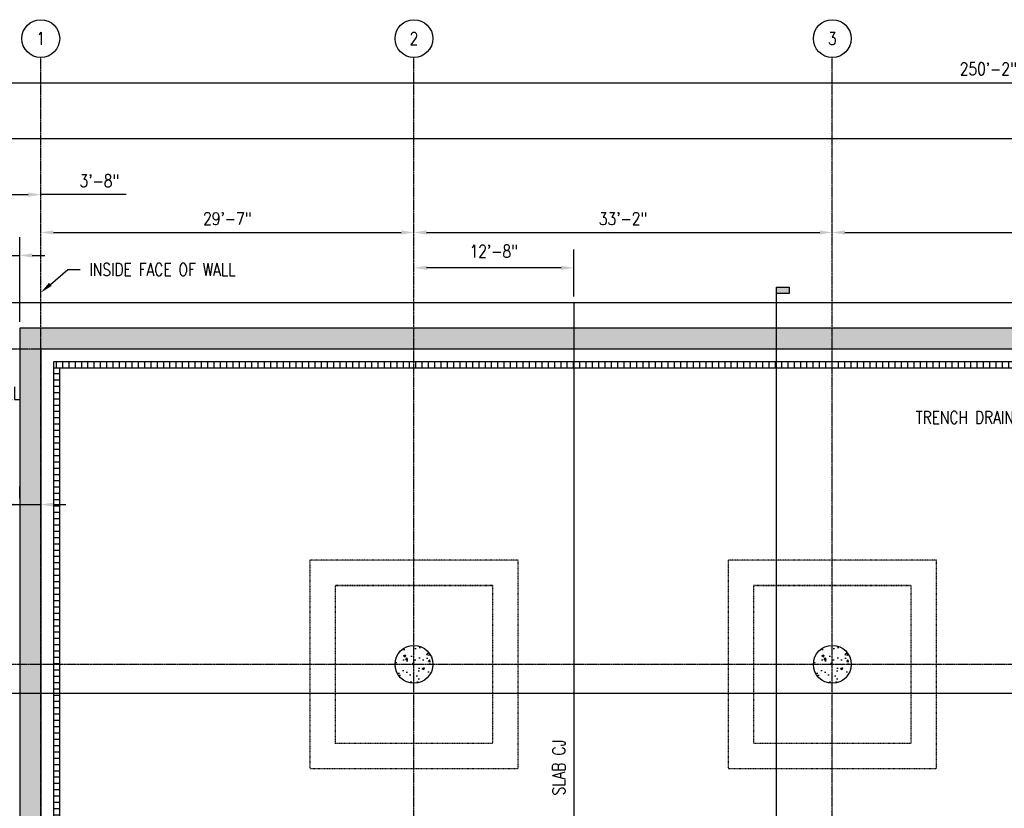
# Model space of a CAD drawing. Header units: inches. Extents: x -300 to 19841, y 463 to 1807.
# Tile 66 of 71: x 229 to 1166, y 1056 to 1807. Entities that reach past the tile are written whole.
import ezdxf
from ezdxf import colors
from ezdxf.entities.mleader import LeaderData, LeaderLine
from ezdxf.enums import TextEntityAlignment as Align
from ezdxf.math import Vec2, Vec3

# ---------------------------------------------------------------- set-up
doc = ezdxf.new("R2010")
doc.units = ezdxf.units.IN
doc.header["$MEASUREMENT"] = 0
doc.linetypes.add('CENTER2', pattern=[1.125, 0.75, -0.125, 0.125, -0.125])
doc.linetypes.add('Dash', pattern=[0.25, 0.125, -0.125])
for name, color, linetype in [('A-FLOR', 173, 'Continuous'), ('A-FLOR-HDLN', 3, 'Dash'), ('A-WALL', 4, 'Continuous'), ('A-WALL-PATT', 8, 'Continuous'), ('S-ANNO-DIMS', 1, 'Continuous'), ('S-ANNO-NOTE', 2, 'Continuous'), ('S-ANNO-SYMB', 2, 'Continuous'), ('S-ANNO-TEXT', 2, 'Continuous'), ('S-COLS', 53, 'Continuous'), ('S-GRID', 1, 'CENTER2'), ('S-GRID-IDEN', 1, 'Continuous'), ('S-JNTS-CTLJ', 132, 'Continuous')]:
    doc.layers.add(name, color=color, linetype=linetype)
doc.styles.add('Annotative', font='romans.shx', dxfattribs={"width": 0.8, "height": 0.125})
doc.styles.add('Arial', font='romans.shx', dxfattribs={"width": 0.8})
doc.styles.add('ROMANS', font='romans.shx', dxfattribs={"width": 0.8})
doc.dimstyles.new('Annotative', dxfattribs={"dimscale": 0, "dimtxt": 0.125, "dimasz": 0.125, "dimexe": 0.18, "dimexo": 0.0625, "dimgap": 0.09, "dimtad": 1, "dimdec": 3, "dimzin": 3, "dimdsep": 46, "dimlunit": 4, "dimtxsty": 'Annotative', "dimcen": 0.09, "dimclrt": 2, "dimazin": 2, "dimtfac": 1, "dimtdec": 3, "dimtmove": 1, "dimatfit": 3, "dimfxl": 1, "dimtfill": 1, "dimfrac": 2, "dimtolj": 1, "dimtzin": 0, "dimarcsym": 0})

# ---------------------------------------------------------------- blocks, each defined once
blk = doc.blocks.new('Grid - Circle 3_8_-570341-00_SP_Foundation Plan-TO FDN_DOC')
at = {"layer": 'S-GRID-IDEN'}
blk.add_circle((0, 0), 0.1875, dxfattribs=at)
blk = doc.blocks.new('*D12')
at = {"layer": 'Defpoints', "color": 0, "transparency": 16777216}
for p in [(249.08, 1770.7), (249.08, 1640.2), (205.05, 1537.21)]:
    blk.add_point(p, dxfattribs=at)
at = {"layer": 'S-ANNO-DIMS', "color": 0, "lineweight": -2, "transparency": 16777216}
for p, q in [((217.05, 1640.2), (237.08, 1640.2)), ((330.32, 1640.2), (249.08, 1640.2))]:
    blk.add_line(p, q, dxfattribs=at)
at = {"layer": 'S-ANNO-DIMS', "color": 0, "transparency": 16777216}
for points in [[(217.05, 1642.2), (217.05, 1638.2), (205.05, 1640.2)], [(237.08, 1642.2), (237.08, 1638.2), (249.08, 1640.2)]]:
    blk.add_solid(points, dxfattribs=at)
at = {"layer": 'S-ANNO-DIMS', "color": 2, "lineweight": -3, "transparency": 16777216, "insert": (304.89, 1653.35), "char_height": 12, "width": 49.3115, "attachment_point": 5, "style": 'Annotative', "bg_fill": 3, "box_fill_scale": 1.25, "bg_fill_color": 256, "bg_fill_true_color": 13158600, "bg_fill_transparency": 0}
blk.add_mtext('\\A1;3\'-8"', dxfattribs=at)
blk = doc.blocks.new('*D11')
at = {"layer": 'Defpoints', "color": 0, "transparency": 16777216}
for p in [(249.08, 1770.7), (604.08, 1604.2), (604.08, 1513.21)]:
    blk.add_point(p, dxfattribs=at)
at = {"layer": 'S-ANNO-DIMS', "color": 0, "lineweight": -2, "transparency": 16777216}
blk.add_line((261.08, 1604.2), (592.08, 1604.2), dxfattribs=at)
at = {"layer": 'S-ANNO-DIMS', "color": 0, "transparency": 16777216}
for points in [[(261.08, 1606.2), (261.08, 1602.2), (249.08, 1604.2)], [(592.08, 1606.2), (592.08, 1602.2), (604.08, 1604.2)]]:
    blk.add_solid(points, dxfattribs=at)
at = {"layer": 'S-ANNO-DIMS', "color": 2, "lineweight": -3, "transparency": 16777216, "insert": (426.58, 1617.35), "char_height": 12, "width": 60.1647, "attachment_point": 5, "style": 'Annotative', "bg_fill": 3, "box_fill_scale": 1.25, "bg_fill_color": 256, "bg_fill_true_color": 13158600, "bg_fill_transparency": 0}
blk.add_mtext('\\A1;29\'-7"', dxfattribs=at)
blk = doc.blocks.new('*D10')
at = {"layer": 'Defpoints', "color": 0, "transparency": 16777216}
for p in [(1002.08, 1604.2), (604.08, 1513.21), (1002.08, 1513.21)]:
    blk.add_point(p, dxfattribs=at)
at = {"layer": 'S-ANNO-DIMS', "color": 0, "lineweight": -2, "transparency": 16777216}
blk.add_line((616.08, 1604.2), (990.08, 1604.2), dxfattribs=at)
at = {"layer": 'S-ANNO-DIMS', "color": 0, "transparency": 16777216}
for points in [[(616.08, 1606.2), (616.08, 1602.2), (604.08, 1604.2)], [(990.08, 1606.2), (990.08, 1602.2), (1002.08, 1604.2)]]:
    blk.add_solid(points, dxfattribs=at)
at = {"layer": 'S-ANNO-DIMS', "color": 2, "lineweight": -3, "transparency": 16777216, "insert": (803.08, 1617.35), "char_height": 12, "width": 60.1647, "attachment_point": 5, "style": 'Annotative', "bg_fill": 3, "box_fill_scale": 1.25, "bg_fill_color": 256, "bg_fill_true_color": 13158600, "bg_fill_transparency": 0}
blk.add_mtext('\\A1;33\'-2"', dxfattribs=at)
blk = doc.blocks.new('*D9')
at = {"layer": 'Defpoints', "color": 0, "transparency": 16777216}
for p in [(1400.08, 1604.2), (1002.08, 1513.21), (1400.08, 1513.21)]:
    blk.add_point(p, dxfattribs=at)
at = {"layer": 'S-ANNO-DIMS', "color": 0, "lineweight": -2, "transparency": 16777216}
blk.add_line((1014.08, 1604.2), (1388.08, 1604.2), dxfattribs=at)
at = {"layer": 'S-ANNO-DIMS', "color": 0, "transparency": 16777216}
for points in [[(1014.08, 1606.2), (1014.08, 1602.2), (1002.08, 1604.2)], [(1388.08, 1606.2), (1388.08, 1602.2), (1400.08, 1604.2)]]:
    blk.add_solid(points, dxfattribs=at)
at = {"layer": 'S-ANNO-DIMS', "color": 2, "lineweight": -3, "transparency": 16777216, "insert": (1201.08, 1617.35), "char_height": 12, "width": 60.1647, "attachment_point": 5, "style": 'Annotative', "bg_fill": 3, "box_fill_scale": 1.25, "bg_fill_color": 256, "bg_fill_true_color": 13158600, "bg_fill_transparency": 0}
blk.add_mtext('\\A1;33\'-2"', dxfattribs=at)
blk = doc.blocks.new('*D6')
at = {"layer": 'Defpoints', "color": 0, "transparency": 16777216}
for p in [(2197.08, 1693.48), (205.05, 1537.21), (2197.08, 1537.21)]:
    blk.add_point(p, dxfattribs=at)
at = {"layer": 'S-ANNO-DIMS', "color": 0, "lineweight": -2, "transparency": 16777216}
for p, q in [((205.05, 1543.21), (205.05, 1710.76)), ((2197.08, 1543.21), (2197.08, 1710.76)), ((217.05, 1693.48), (2185.08, 1693.48))]:
    blk.add_line(p, q, dxfattribs=at)
at = {"layer": 'S-ANNO-DIMS', "color": 0, "transparency": 16777216}
for points in [[(217.05, 1695.48), (217.05, 1691.48), (205.05, 1693.48)], [(2185.08, 1695.48), (2185.08, 1691.48), (2197.08, 1693.48)]]:
    blk.add_solid(points, dxfattribs=at)
at = {"layer": 'S-ANNO-DIMS', "color": 2, "lineweight": -3, "transparency": 16777216, "insert": (1201.06, 1706.63), "char_height": 12, "width": 71.0179, "attachment_point": 5, "style": 'Annotative', "bg_fill": 3, "box_fill_scale": 1.25, "bg_fill_color": 256, "bg_fill_true_color": 13158600, "bg_fill_transparency": 0}
blk.add_mtext('\\A1;166\'-0"', dxfattribs=at)
blk = doc.blocks.new('A$C53388742')
at = {"layer": 'A-WALL-PATT', "lineweight": -3}
h = blk.add_hatch(dxfattribs=at)
h.set_pattern_fill('FP_1', color=256, style=0, pattern_type=2)
h.set_pattern_definition([(90, (0, 0), (-6, 4e-16), [])])
h.paths.add_polyline_path([(261.08, 1475.16), (1201.08, 1475.16), (1201.08, 1481.16), (261.08, 1481.16)])
h = blk.add_hatch(dxfattribs=at)
h.set_pattern_fill('FP_2', color=256, style=0, pattern_type=2)
h.set_pattern_definition([(0, (0, 0), (0, 6), [])])
h.paths.add_polyline_path([(267.08, 905.21), (267.08, 1475.16), (261.08, 1475.16), (261.08, 905.21)])
for p, q in [((2141.08, 1481.16), (261.08, 1481.16)), ((261.08, 1480.9), (261.08, 904.95)), ((2141.08, 1475.16), (261.08, 1475.16)), ((267.08, 905.21), (267.08, 1475.16))]:
    blk.add_line(p, q, dxfattribs=at)
blk = doc.blocks.new('*D28')
at = {"layer": 'Defpoints', "color": 0, "transparency": 16777216}
for p in [(2499.94, 1746.76), (-299.92, 838.21), (2499.94, 838.21)]:
    blk.add_point(p, dxfattribs=at)
at = {"layer": 'S-ANNO-DIMS', "color": 0, "lineweight": -2, "transparency": 16777216}
for p, q in [((-299.92, 844.21), (-299.92, 1764.04)), ((2499.94, 844.21), (2499.94, 1764.04)), ((1192.08, 1746.76), (1198.08, 1755.76)), ((1198.08, 1755.76), (1204.08, 1737.76)), ((-287.92, 1746.76), (1192.08, 1746.76)), ((1204.08, 1737.76), (1210.08, 1746.76)), ((1210.08, 1746.76), (2487.94, 1746.76))]:
    blk.add_line(p, q, dxfattribs=at)
at = {"layer": 'S-ANNO-DIMS', "color": 0, "transparency": 16777216}
for points in [[(-287.92, 1748.76), (-287.92, 1744.76), (-299.92, 1746.76)], [(2487.94, 1748.76), (2487.94, 1744.76), (2499.94, 1746.76)]]:
    blk.add_solid(points, dxfattribs=at)
at = {"layer": 'S-ANNO-DIMS', "color": 2, "lineweight": -3, "transparency": 16777216, "insert": (1150.5, 1759.91), "char_height": 12, "width": 71.0179, "attachment_point": 5, "style": 'Annotative', "bg_fill": 3, "box_fill_scale": 1.25, "bg_fill_color": 256, "bg_fill_true_color": 13158600, "bg_fill_transparency": 0}
blk.add_mtext('\\A1;250\'-2"', dxfattribs=at)
blk = doc.blocks.new('*D31')
at = {"layer": 'Defpoints', "color": 0, "transparency": 16777216}
for p in [(229.05, 1582.34), (205.05, 1537.21), (229.05, 1513.21)]:
    blk.add_point(p, dxfattribs=at)
at = {"layer": 'S-ANNO-DIMS', "color": 0, "lineweight": -2, "transparency": 16777216}
for p, q in [((229.05, 1519.21), (229.05, 1599.62)), ((114.13, 1582.34), (205.05, 1582.34)), ((193.05, 1582.34), (181.05, 1582.34)), ((205.05, 1582.34), (229.05, 1582.34)), ((205.05, 1582.34), (229.05, 1582.34)), ((241.05, 1582.34), (253.05, 1582.34))]:
    blk.add_line(p, q, dxfattribs=at)
at = {"layer": 'S-ANNO-DIMS', "color": 0, "transparency": 16777216}
for points in [[(193.05, 1584.34), (193.05, 1580.34), (205.05, 1582.34)], [(241.05, 1584.34), (241.05, 1580.34), (229.05, 1582.34)]]:
    blk.add_solid(points, dxfattribs=at)
at = {"layer": 'S-ANNO-DIMS', "color": 2, "lineweight": -3, "transparency": 16777216, "insert": (142.2, 1598.13), "char_height": 12, "attachment_point": 5, "style": 'Annotative', "bg_fill": 3, "box_fill_scale": 1.25, "bg_fill_color": 256, "bg_fill_true_color": 13158600, "bg_fill_transparency": 0}
blk.add_mtext('\\A1;2\'-0"', dxfattribs=at)
blk = doc.blocks.new('*D36')
at = {"layer": 'Defpoints', "color": 0, "transparency": 16777216}
for p in [(229.05, 1345.21), (249.05, 1345.21), (249.05, 1345.21)]:
    blk.add_point(p, dxfattribs=at)
at = {"layer": 'S-ANNO-DIMS', "color": 0, "lineweight": -2, "transparency": 16777216}
for p, q in [((229.05, 1351.21), (229.05, 1362.49)), ((249.05, 1351.21), (249.05, 1362.49)), ((150.09, 1345.21), (229.05, 1345.21)), ((217.05, 1345.21), (205.05, 1345.21)), ((229.05, 1345.21), (249.05, 1345.21)), ((229.05, 1345.21), (249.05, 1345.21)), ((261.05, 1345.21), (273.05, 1345.21))]:
    blk.add_line(p, q, dxfattribs=at)
at = {"layer": 'S-ANNO-DIMS', "color": 0, "transparency": 16777216}
for points in [[(217.05, 1347.21), (217.05, 1343.21), (229.05, 1345.21)], [(261.05, 1347.21), (261.05, 1343.21), (249.05, 1345.21)]]:
    blk.add_solid(points, dxfattribs=at)
at = {"layer": 'S-ANNO-DIMS', "color": 2, "transparency": 16777216, "insert": (177.47, 1360.99), "char_height": 12, "attachment_point": 5, "style": 'Annotative', "bg_fill": 3, "box_fill_scale": 1.25, "bg_fill_color": 256, "bg_fill_true_color": 13158600, "bg_fill_transparency": 0}
blk.add_mtext('\\A1;1\'-8"', dxfattribs=at)
blk = doc.blocks.new('*U43')
at = {"linetype": 'Continuous', "lineweight": -3}
blk.add_line((-0.3125, 0), (-14.3091, 0), dxfattribs=at)
at = {"linetype": 'Continuous', "lineweight": -3, "style": 'Arial'}
blk.add_attdef('X#', text='', height=0.0938, dxfattribs=at).set_placement((0, 0.0469), align=Align.BOTTOM_CENTER)
blk.add_attdef('X-###', text='', height=0.0938, dxfattribs=at).set_placement((0, -0.0469), align=Align.TOP_CENTER)
blk = doc.blocks.new('*U44')
at = {"lineweight": -3}
blk.add_hatch(color=256, dxfattribs=at).paths.add_polyline_path([(0, 9.2552), (0, 9.3177), (0.125, 9.3177), (0.125, 9.2552)])
h = blk.add_hatch(color=256, dxfattribs=at)
edge = h.paths.add_edge_path()
edge.add_line((0, -0.3125), (0, -0.4947))
edge.add_line((0, -0.4947), (0.4947, 0))
edge.add_line((0.4947, 0), (0, 0.4947))
edge.add_line((0, 0.4947), (0, 0.3125))
edge.add_arc((0, 0), 0.3125, -90, 90, ccw=False)
at = {"linetype": 'Continuous', "lineweight": -3}
blk.add_line((0, 0.3125), (0, 9.3177), dxfattribs=at)
at = {"lineweight": -3}
for p, q in [((0, 0.4947), (0.4947, 0)), ((-0.3125, 0), (0.3125, 0)), ((0.4947, 0), (0, -0.4947))]:
    blk.add_line(p, q, dxfattribs=at)
at = {"lineweight": -3, "flags": 128}
blk.add_lwpolyline([(0, 9.2552), (0, 9.3177), (0.125, 9.3177), (0.125, 9.2552), (0, 9.2552)], close=True, dxfattribs=at)
blk.add_lwpolyline([(0, -0.3125), (0, -0.4947), (0.4947, 0), (0, 0.4947), (0, 0.3125, -1), (0, -0.3125)], format="xyb", close=True, dxfattribs=at)
blk.add_lwpolyline([(0.0156, -0.3125), (0.0156, -0.3125)], dxfattribs=at)
blk.add_lwpolyline([(0.0156, -0.3125), (0.0156, -0.3125)], dxfattribs=at)
at = {"lineweight": -3}
blk.add_circle((0, 0), 0.3125, dxfattribs=at)
at = {"linetype": 'Continuous', "lineweight": -3, "style": 'Arial'}
blk.add_attdef('X#', text='', height=0.0938, dxfattribs=at).set_placement((0, 0.0469), align=Align.BOTTOM_CENTER)
blk.add_attdef('X-###', text='', height=0.0938, dxfattribs=at).set_placement((0, -0.0469), align=Align.TOP_CENTER)
blk = doc.blocks.new('*D65')
at = {"layer": 'Defpoints', "color": 0, "transparency": 16777216}
for p in [(604.08, 1570.56), (604.08, 1537.21), (756.08, 1537.21)]:
    blk.add_point(p, dxfattribs=at)
at = {"layer": 'S-ANNO-DIMS', "color": 0, "lineweight": -2, "transparency": 16777216}
for p, q in [((756.08, 1543.21), (756.08, 1587.84)), ((744.08, 1570.56), (616.08, 1570.56))]:
    blk.add_line(p, q, dxfattribs=at)
at = {"layer": 'S-ANNO-DIMS', "color": 0, "transparency": 16777216}
for points in [[(616.08, 1572.56), (616.08, 1568.56), (604.08, 1570.56)], [(744.08, 1572.56), (744.08, 1568.56), (756.08, 1570.56)]]:
    blk.add_solid(points, dxfattribs=at)
at = {"layer": 'S-ANNO-DIMS', "color": 2, "transparency": 16777216, "insert": (680.08, 1586.34), "char_height": 12, "attachment_point": 5, "style": 'Annotative', "bg_fill": 3, "box_fill_scale": 1.25, "bg_fill_color": 256, "bg_fill_true_color": 13158600, "bg_fill_transparency": 0}
blk.add_mtext('\\A1;12\'-8"', dxfattribs=at)

msp = doc.modelspace()

# ---------------------------------------------------------------- hatches: boundary and pattern name
at = {"layer": 'A-WALL-PATT', "lineweight": -3}
h = msp.add_hatch(dxfattribs=at)
h.set_pattern_fill('AR-CONC', color=8, scale=4, style=0)
h.set_pattern_definition([(50, (0, 0), (28.6904, -2.51009), [3, -33]), (355, (0, 0), (-5.55005, 30.0877), [2.4, -26.4]), (100.4514, (2.39, -0.21), (23.14035, 27.5776), [2.5496, -28.0457]), (46.1842, (0, 8), (42.68965, -6.62077), [4.5, -49.5]), (96.6356, (3.557, 7.45), (37.3865, 38.96474), [3.8244, -42.06855]), (351.1842, (0, 8), (37.3865, 38.96474), [3.6, -39.6]), (21, (4, 6), (23.87628, -16.10476), [3, -33]), (326, (4, 6), (9.7326, 29.006), [2.4, -26.4]), (71.4514, (5.99, 4.658), (33.6089, 12.90125), [2.5496, -28.0457]), (37.5, (0, 0), (0.486394, 13.315754), [0, -26.08, 0, -26.8, 0, -26.5]), (7.5, (0, 0), (10.52278, 15.77647), [0, -15.28, 0, -25.48, 0, -10.1]), (327.5, (-8.92, 0), (21.352897, -0.902195), [0, -10, 0, -31.2, 0, -41.4]), (317.5, (-12.92, 0), (23.32745, 4.0042), [0, -13, 0, -20.72, 0, -29.4])])
h.paths.add_polyline_path([(2173.0774, 1513.2059), (229.0461, 1513.2059), (229.0461, 893.2059), (249.0774, 893.2059), (249.0774, 923.2059), (249.0774, 1493.2059), (2153.0774, 1493.2059), (2153.0774, 893.2059), (2173.0774, 893.2059)])
at = {"layer": 'A-WALL-PATT'}
h = msp.add_hatch(dxfattribs=at)
h.set_pattern_fill('AR-CONC', color=8, scale=3)
h.set_pattern_definition([(50, (-1194, 2e-12), (21.5178, -1.88256), [2.25, -24.75]), (355, (-1194, 2e-12), (-4.16254, 22.56576), [1.8, -19.8]), (100.4514, (-1192.207, -0.157), (17.35527, 20.6832), [1.9122, -21.03426]), (46.1842, (-1194, 6), (32.01724, -4.96558), [3.375, -37.125]), (96.6356, (-1191.332, 5.586), (28.03986, 29.22356), [2.8683, -31.5514]), (351.1842, (-1194, 6), (28.03986, 29.22356), [2.7, -29.7]), (21, (-1191, 4.5), (17.90721, -12.07857), [2.25, -24.75]), (326, (-1191, 4.5), (7.29946, 21.7545), [1.8, -19.8]), (71.4514, (-1189.508, 3.493), (25.20667, 9.67593), [1.9122, -21.03426]), (37.5, (-1194, 2e-12), (0.364796, 9.986816), [0, -19.56, 0, -20.1, 0, -19.875]), (7.5, (-1194, 2e-12), (7.892086, 11.83235), [0, -11.46, 0, -19.11, 0, -7.575]), (327.5, (-1200.69, 2e-12), (16.014673, -0.676646), [0, -7.5, 0, -23.4, 0, -31.05]), (317.5, (-1203.69, 2e-12), (17.495585, 3.00315), [0, -9.75, 0, -15.54, 0, -22.05])])
edge = h.paths.add_edge_path()
edge.add_arc((604.0774, 1193.2059), 18, 0, 360)
h = msp.add_hatch(dxfattribs=at)
h.set_pattern_fill('AR-CONC', color=8, scale=3)
h.set_pattern_definition([(50, (-796, 1e-12), (21.5178, -1.88256), [2.25, -24.75]), (355, (-796, 1e-12), (-4.16254, 22.56576), [1.8, -19.8]), (100.4514, (-794.207, -0.157), (17.35527, 20.6832), [1.9122, -21.03426]), (46.1842, (-796, 6), (32.01724, -4.96558), [3.375, -37.125]), (96.6356, (-793.332, 5.586), (28.03986, 29.22356), [2.8683, -31.5514]), (351.1842, (-796, 6), (28.03986, 29.22356), [2.7, -29.7]), (21, (-793, 4.5), (17.90721, -12.07857), [2.25, -24.75]), (326, (-793, 4.5), (7.29946, 21.7545), [1.8, -19.8]), (71.4514, (-791.508, 3.493), (25.20667, 9.67593), [1.9122, -21.03426]), (37.5, (-796, 1e-12), (0.364796, 9.986816), [0, -19.56, 0, -20.1, 0, -19.875]), (7.5, (-796, 1e-12), (7.892086, 11.83235), [0, -11.46, 0, -19.11, 0, -7.575]), (327.5, (-802.69, 1e-12), (16.014673, -0.676646), [0, -7.5, 0, -23.4, 0, -31.05]), (317.5, (-805.69, 1e-12), (17.495585, 3.00315), [0, -9.75, 0, -15.54, 0, -22.05])])
edge = h.paths.add_edge_path()
edge.add_arc((1002.0774, 1193.2059), 18, 0, 360)

# ---------------------------------------------------------------- linework, layer by layer
at = {"layer": 'A-FLOR', "lineweight": -3}
msp.add_line((2197.0774, 1537.2059), (205.0461, 1537.2059), dxfattribs=at)
at = {"layer": 'A-FLOR-HDLN', "lineweight": -3}
for p, q in [((528.9574, 1118.2059), (529.0774, 1118.2059)), ((679.0774, 1118.2059), (679.1974, 1118.2059)), ((926.9574, 1118.2059), (927.0774, 1118.2059)), ((1077.0774, 1118.2059), (1077.1974, 1118.2059))]:
    msp.add_line(p, q, dxfattribs=at)
for points in [[(529.1974, 1268.2059), (531.9706, 1268.2209), (537.5171, 1268.2456), (548.6102, 1268.2779), (559.7037, 1268.264), (570.7971, 1268.2663), (581.8906, 1268.2657), (595.7573, 1268.266), (612.3975, 1268.266), (626.2643, 1268.2657), (637.3577, 1268.2663), (648.4511, 1268.264), (659.5447, 1268.2779), (670.6377, 1268.2456), (676.1842, 1268.2209), (678.9574, 1268.2059)], [(927.1974, 1268.2059), (929.9706, 1268.2209), (935.5171, 1268.2456), (946.6102, 1268.2779), (957.7037, 1268.264), (968.7971, 1268.2663), (979.8906, 1268.2657), (993.7573, 1268.266), (1010.3975, 1268.266), (1024.2643, 1268.2657), (1035.3577, 1268.2663), (1046.4511, 1268.264), (1057.5447, 1268.2779), (1068.6377, 1268.2456), (1074.1842, 1268.2209), (1076.9574, 1268.2059)]]:
    msp.add_open_spline(points, degree=3, knots=[0, 0, 0, 0, 0.05555556, 0.11111111, 0.22222222, 0.27777778, 0.33333333, 0.44444444, 0.55555556, 0.66666667, 0.72222222, 0.77777778, 0.88888889, 0.94444444, 1, 1, 1, 1], dxfattribs=at)
at = {"layer": 'A-WALL', "lineweight": -3}
for p, q in [((2173.0774, 1513.2059), (229.0461, 1513.2059)), ((229.0461, 1513.2059), (229.0461, 893.2059))]:
    msp.add_line(p, q, dxfattribs=at)
at = {"layer": 'S-GRID', "lineweight": -3}
for p, q in [((249.0774, 820.1184), (249.0774, 1770.7036)), ((604.0774, 820.1184), (604.0774, 1770.7036)), ((1002.0774, 820.1184), (1002.0774, 1770.7036)), ((2229.5745, 1493.2059), (-261.1174, 1493.2059)), ((2251.9403, 1193.2059), (-261.1174, 1193.2059))]:
    msp.add_line(p, q, dxfattribs=at)

# ---------------------------------------------------------------- block references
at = {"lineweight": -3}
msp.add_blockref('A$C53388742', (0, 0), dxfattribs=at)
at = {"layer": 'S-GRID-IDEN', "lineweight": -3, "xscale": 95.99999999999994, "yscale": 95.99999999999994, "zscale": 95.99999999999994}
for p in [(249.0774, 1788.7036), (604.0774, 1788.7036), (1002.0774, 1788.7036)]:
    msp.add_blockref('Grid - Circle 3_8_-570341-00_SP_Foundation Plan-TO FDN_DOC', p, dxfattribs=at)

# ---------------------------------------------------------------- texts
at = {"layer": 'S-GRID-IDEN', "lineweight": -3, "char_height": 12, "width": 12.319746, "attachment_point": 5, "style": 'Annotative'}
for s, insert in [('1', (249.0774, 1788.7036)), ('2', (604.0774, 1788.7036)), ('3', (1002.0774, 1788.7036))]:
    msp.add_mtext(s, dxfattribs=dict(at, insert=insert))

# ---------------------------------------------------------------- leaders
at = {"layer": 'S-ANNO-NOTE', "lineweight": -3}
ml = msp.add_multileader_mtext('Standard', dxfattribs=at)
ml.set_content('TRENCH DRAIN, REFERENCE S-105, TYP', color=256, style='Annotative')
ml.set_leader_properties(color=1)
ml.build(insert=Vec2(0, 0))
ml.multileader.update_dxf_attribs({"text_right_attachment_type": 3, "dogleg_length": 0.125, "arrow_head_size": 12, "scale": 96})
ctx = ml.context
ctx.base_point, ctx.scale, ctx.char_height, ctx.arrow_head_size, ctx.landing_gap_size, ctx.plane_origin = Vec3(1072.7714, 1427), 96, 12, 12, 8.64, Vec3(1364.0645, 1428.5077)
ctx.right_attachment = 3
notes = []
notes.append((ctx, [(0, (1, 1, 0), (1278.0514, 1407), (-1, 0), 12, [(0, [(1278.0514, 1474.85)], 0, [])])]))
ctx.mtext.insert, ctx.mtext.width, ctx.mtext.flow_direction = Vec3(1081.4114, 1434.1429), 195.412893, 5
for ctx, leaders in notes:
    for number, flags, end, landing, length, lines in leaders:
        leader = LeaderData()
        leader.index, (leader.has_last_leader_line, leader.has_dogleg_vector, leader.attachment_direction) = number, flags
        leader.last_leader_point, leader.dogleg_vector, leader.dogleg_length = Vec3(end), Vec3(landing), length
        for number, points, colour, breaks in lines:
            line = LeaderLine()
            line.index, line.vertices, line.color, line.breaks = number, Vec3.list(points), colors.encode_raw_color(colour), breaks
            leader.lines.append(line)
        ctx.leaders.append(leader)

# ---------------------------------------------------------------- next in the draw order: dimensions: what is measured, and where the dimension line sits
at = {"layer": 'S-ANNO-DIMS', "lineweight": -3}
dim = msp.add_linear_dim(base=(249.0774, 1640.2036), p1=(205.0461, 1537.2059), p2=(249.0774, 1770.7036), dimstyle='Annotative', override={"dimgap": 0.0625, "dimpost": '\\X', "dimse1": 1, "dimse2": 1}, dxfattribs=at)
dim.commit()
dim.dimension.update_dxf_attribs({"geometry": '*D12', "text_midpoint": (304.8927, 1640.2036), "dimtype": 160})

# ---------------------------------------------------------------- next in the draw order: dimensions: what is measured, and where the dimension line sits
dim = msp.add_linear_dim(base=(604.0774, 1604.2036), p1=(249.0774, 1770.7036), p2=(604.0774, 1513.2059), dimstyle='Annotative', override={"dimgap": 0.0625, "dimpost": '\\X', "dimse1": 1, "dimse2": 1}, dxfattribs=at)
dim.commit()
dim.dimension.update_dxf_attribs({"geometry": '*D11', "text_midpoint": (426.5774, 1617.3464)})

# ---------------------------------------------------------------- next in the draw order: dimensions: what is measured, and where the dimension line sits
dim = msp.add_linear_dim(base=(1002.0774, 1604.2036), p1=(604.0774, 1513.2059), p2=(1002.0774, 1513.2059), dimstyle='Annotative', override={"dimgap": 0.0625, "dimpost": '\\X', "dimse1": 1, "dimse2": 1}, dxfattribs=at)
dim.commit()
dim.dimension.update_dxf_attribs({"geometry": '*D10', "text_midpoint": (803.0774, 1617.3464)})

# ---------------------------------------------------------------- next in the draw order: dimensions: what is measured, and where the dimension line sits
dim = msp.add_linear_dim(base=(1400.0774, 1604.2036), p1=(1002.0774, 1513.2059), p2=(1400.0774, 1513.2059), dimstyle='Annotative', override={"dimgap": 0.0625, "dimpost": '\\X', "dimse1": 1, "dimse2": 1}, dxfattribs=at)
dim.commit()
dim.dimension.update_dxf_attribs({"geometry": '*D9', "text_midpoint": (1201.0774, 1617.3464)})

# ---------------------------------------------------------------- next in the draw order: dimensions: what is measured, and where the dimension line sits
dim = msp.add_linear_dim(base=(2197.0774, 1693.4836), p1=(205.0461, 1537.2059), p2=(2197.0774, 1537.2059), dimstyle='Annotative', override={"dimgap": 0.0625, "dimpost": '\\X'}, dxfattribs=at)
dim.commit()
dim.dimension.update_dxf_attribs({"geometry": '*D6', "text_midpoint": (1201.0617, 1706.6264)})

# ---------------------------------------------------------------- next in the draw order: dimensions: what is measured, and where the dimension line sits
dim = msp.add_linear_dim(base=(2499.9361, 1746.7636), p1=(-299.9226, 838.2059), p2=(2499.9361, 838.2059), text='250\'-2"', dimstyle='Annotative', override={"dimgap": 0.0625, "dimpost": '\\X'}, dxfattribs=at)
dim.commit()
dim.dimension.update_dxf_attribs({"geometry": '*D28', "text_midpoint": (1150.5, 1746.7636), "dimtype": 160})

# ---------------------------------------------------------------- next in the draw order: linework, layer by layer
at = {"layer": 'A-FLOR-HDLN', "lineweight": -3}
for points in [[(703.0774, 1292.2059), (505.0774, 1292.2059), (505.0774, 1094.2059), (703.0774, 1094.2059)], [(1101.0774, 1292.2059), (903.0774, 1292.2059), (903.0774, 1094.2059), (1101.0774, 1094.2059)], [(679.0774, 1268.2059), (529.0774, 1268.2059), (529.0774, 1118.2059), (679.0774, 1118.2059)], [(1077.0774, 1268.2059), (927.0774, 1268.2059), (927.0774, 1118.2059), (1077.0774, 1118.2059)]]:
    msp.add_lwpolyline(points, close=True, dxfattribs=at)
at = {"layer": 'S-COLS'}
for centre in [(604.0774, 1193.2059), (1002.0774, 1193.2059)]:
    msp.add_circle(centre, 18, dxfattribs=at)
at = {"layer": 'S-JNTS-CTLJ'}
msp.add_line((756.0774, 1537.2059), (756.0774, 737.2059), dxfattribs=at)

# ---------------------------------------------------------------- next in the draw order: block references
at = {"layer": 'S-ANNO-SYMB', "lineweight": -3}
ref = msp.add_blockref('*U44', (948.9641, 657.5711), dxfattribs=dict(at, xscale=96, yscale=96, zscale=96))
ref.add_attrib('X-###', 'S-301', dxfattribs={"color": 1, "linetype": 'Continuous', "lineweight": -2, "height": 12, "style": 'ROMANS', "width": 0.8}).set_placement((948.9641, 653.0711), align=Align.TOP_CENTER)
ref.add_attrib('X#', 'B1', dxfattribs={"layer": 'S-ANNO-TEXT', "color": 1, "linetype": 'Continuous', "lineweight": -2, "height": 12, "style": 'ROMANS', "width": 0.8}).set_placement((948.9641, 662.0711), align=Align.BOTTOM_CENTER)
at = {"layer": 'S-ANNO-SYMB', "lineweight": -3, "xscale": 96, "yscale": 96, "zscale": 96}
msp.add_blockref('*U43', (1534.8699, 1165.351), dxfattribs=at)

# ---------------------------------------------------------------- next in the draw order: dimensions: what is measured, and where the dimension line sits
at = {"layer": 'S-ANNO-DIMS', "lineweight": -3}
dim = msp.add_linear_dim(base=(229.0461, 1582.3447), p1=(205.0461, 1537.2059), p2=(229.0461, 1513.2059), dimstyle='Annotative', override={"dimpost": '\\X', "dimse1": 1}, dxfattribs=at)
dim.commit()
dim.dimension.update_dxf_attribs({"geometry": '*D31', "text_midpoint": (142.198, 1582.3447), "dimtype": 160})
at = {"layer": 'S-ANNO-DIMS'}
dim = msp.add_linear_dim(base=(249.0461, 1345.2059), p1=(229.0461, 1345.2059), p2=(249.0461, 1345.2059), dimstyle='Annotative', override={"dimpost": '\\X'}, dxfattribs=at)
dim.commit()
dim.dimension.update_dxf_attribs({"geometry": '*D36', "text_midpoint": (177.4687, 1345.5), "dimtype": 160})

# ---------------------------------------------------------------- next in the draw order: leaders
at = {"layer": 'S-ANNO-NOTE'}
ml = msp.add_multileader_mtext('Standard', dxfattribs=at)
ml.set_content('INSIDE FACE OF WALL', color=256, style='Annotative')
ml.set_leader_properties(color=1, linetype='ByLayer', lineweight=-1)
ml.build(insert=Vec2(0, 0))
ml.multileader.update_dxf_attribs({"text_right_attachment_type": 3, "dogleg_length": 0.125, "arrow_head_size": 12, "scale": 96})
ctx = ml.context
ctx.base_point, ctx.scale, ctx.char_height, ctx.arrow_head_size, ctx.landing_gap_size, ctx.plane_origin = Vec3(81.6087, 1451.2918), 96, 12, 12, 8.64, Vec3(9.3861, 1593.1438)
ctx.right_attachment = 3
notes = []
notes.append((ctx, [(1, (1, 1, 0), (69.6087, 1451.2918), (1, 0), 12, [(0, [(69.6087, 1493.2059)], 0, [])])]))
ctx.mtext.insert, ctx.mtext.width, ctx.mtext.flow_direction = Vec3(90.2487, 1457.2918), 91.337374, 5
for ctx, leaders in notes:
    for number, flags, end, landing, length, lines in leaders:
        leader = LeaderData()
        leader.index, (leader.has_last_leader_line, leader.has_dogleg_vector, leader.attachment_direction) = number, flags
        leader.last_leader_point, leader.dogleg_vector, leader.dogleg_length = Vec3(end), Vec3(landing), length
        for number, points, colour, breaks in lines:
            line = LeaderLine()
            line.index, line.vertices, line.color, line.breaks = number, Vec3.list(points), colors.encode_raw_color(colour), breaks
            leader.lines.append(line)
        ctx.leaders.append(leader)

# ---------------------------------------------------------------- next in the draw order: texts
at = {"layer": 'S-ANNO-TEXT', "insert": (735.8045, 1068.539), "char_height": 12, "width": 60.909431, "attachment_point": 1, "rotation": 90, "style": 'Annotative', "bg_fill": 3, "box_fill_scale": 1.5, "bg_fill_color": 256, "bg_fill_transparency": 0}
msp.add_mtext('SLAB CJ', dxfattribs=at)

# ---------------------------------------------------------------- next in the draw order: dimensions: what is measured, and where the dimension line sits
at = {"layer": 'S-ANNO-DIMS'}
dim = msp.add_linear_dim(base=(604.0774, 1570.5553), p1=(756.0774, 1537.2059), p2=(604.0774, 1537.2059), dimstyle='Annotative', override={"dimpost": '\\X', "dimse2": 1}, dxfattribs=at)
dim.commit()
dim.dimension.update_dxf_attribs({"geometry": '*D65', "text_midpoint": (680.0774, 1586.3382)})

# ---------------------------------------------------------------- next in the draw order: linework, layer by layer
at = {"layer": 'A-WALL', "lineweight": -3}
msp.add_lwpolyline([(2153.0774, 893.2059), (2153.0774, 1493.2059), (249.0461, 1493.2059), (249.0461, 893.2059)], dxfattribs=at)

# ---------------------------------------------------------------- next in the draw order: leaders
at = {"layer": 'S-ANNO-NOTE'}
ml = msp.add_multileader_mtext('Standard', dxfattribs=at)
ml.set_content('INSIDE FACE OF WALL', color=256, style='Annotative')
ml.set_leader_properties(color=1, linetype='ByLayer', lineweight=-1)
ml.build(insert=Vec2(0, 0))
ml.multileader.update_dxf_attribs({"text_right_attachment_type": 3, "dogleg_length": 0.125, "arrow_head_size": 12, "scale": 96})
ctx = ml.context
ctx.base_point, ctx.scale, ctx.char_height, ctx.arrow_head_size, ctx.landing_gap_size, ctx.plane_origin = Vec3(286.7192, 1568.8411), 96, 12, 12, 8.64, Vec3(241.9767, 1547.019)
ctx.right_attachment = 3
notes = []
notes.append((ctx, [(1, (1, 1, 0), (274.7192, 1568.8411), (1, 0), 12, [(0, [(249.0774, 1547.019)], 0, [])])]))
ctx.mtext.insert, ctx.mtext.width, ctx.mtext.flow_direction = Vec3(295.3592, 1574.8411), 95.902272, 5
for ctx, leaders in notes:
    for number, flags, end, landing, length, lines in leaders:
        leader = LeaderData()
        leader.index, (leader.has_last_leader_line, leader.has_dogleg_vector, leader.attachment_direction) = number, flags
        leader.last_leader_point, leader.dogleg_vector, leader.dogleg_length = Vec3(end), Vec3(landing), length
        for number, points, colour, breaks in lines:
            line = LeaderLine()
            line.index, line.vertices, line.color, line.breaks = number, Vec3.list(points), colors.encode_raw_color(colour), breaks
            leader.lines.append(line)
        ctx.leaders.append(leader)

doc.saveas('drawing.dxf')
